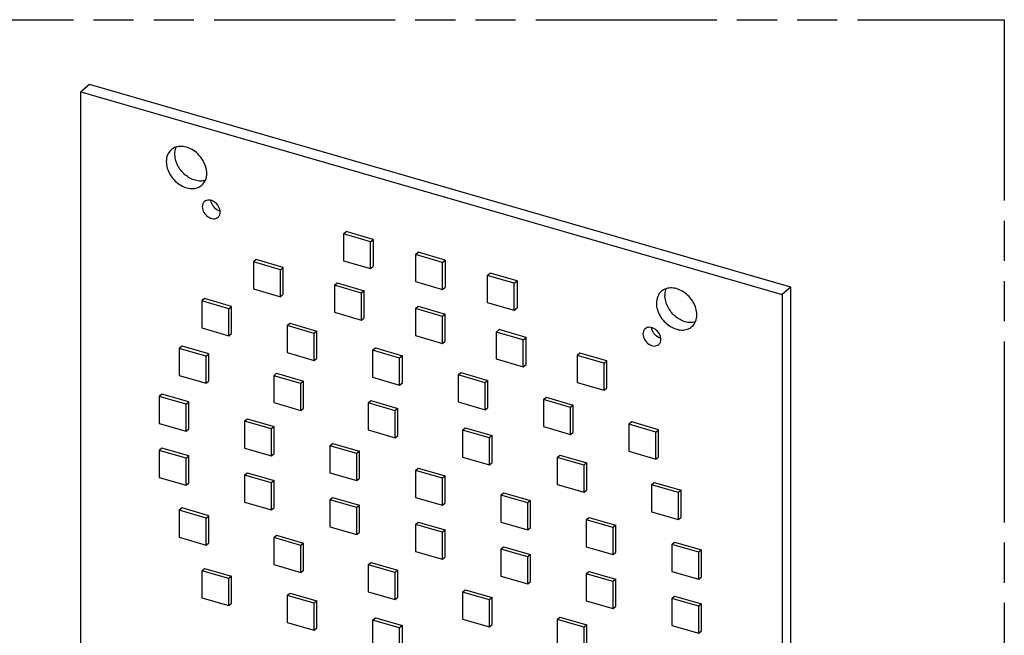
# Model space of a CAD drawing. Header units: millimetres. Extents: x 0 to 210, y 0 to 297.
# Tile 6 of 8: x 103 to 150, y 228 to 258. Entities that reach past the tile are written whole.
import ezdxf

# ---------------------------------------------------------------- set-up
doc = ezdxf.new("R2010")
doc.units = ezdxf.units.MM
doc.header["$LTSCALE"] = 19.36
doc.linetypes.add('PHANTOM', pattern=[0.8, 0.45, -0.05, 0.1, -0.05, 0.1, -0.05])
doc.layers.get('0').update_dxf_attribs({"linetype": 'CONTINUOUS'})
doc.layers.add('DEFAULT_3', color=7, linetype='PHANTOM')

msp = doc.modelspace()

# ---------------------------------------------------------------- linework, layer by layer
at = {"color": 7, "linetype": 'Continuous'}
for p, q in [((106.07768, 254.55725), (105.66518, 254.20002)), ((105.66518, 226.48696), (105.66518, 254.20002)), ((105.66518, 254.20002), (139.44017, 244.45002)), ((139.85267, 244.80725), (106.07768, 254.55725)), ((118.30855, 247.36841), (118.43905, 247.48143)), ((119.73809, 247.10643), (118.43905, 247.48143)), ((118.30855, 247.36841), (118.30855, 246.06937)), ((119.60759, 246.99341), (118.30855, 247.36841)), ((119.60759, 246.99341), (119.73809, 247.10643)), ((119.60759, 245.69437), (119.60759, 246.99341)), ((119.73809, 247.10643), (119.73809, 245.80739)), ((114.10893, 246.13335), (113.97843, 246.02034)), ((115.40796, 245.75835), (114.10893, 246.13335)), ((118.30855, 246.06937), (119.60759, 245.69437)), ((121.77265, 246.36841), (121.90315, 246.48143)), ((121.77265, 246.36841), (121.77265, 245.06937)), ((123.07169, 245.99341), (121.77265, 246.36841)), ((123.20219, 246.10643), (121.90315, 246.48143)), ((123.07169, 245.99341), (123.20219, 246.10643)), ((123.20219, 246.10643), (123.20219, 244.80739)), ((113.97843, 246.02034), (113.97843, 244.7213)), ((115.27746, 245.64534), (113.97843, 246.02034)), ((115.27746, 245.64534), (115.40796, 245.75835)), ((115.27746, 244.3463), (115.27746, 245.64534)), ((115.40796, 244.45931), (115.40796, 245.75835)), ((119.60759, 245.69437), (119.73809, 245.80739)), ((123.07169, 244.69437), (123.07169, 245.99341)), ((125.23676, 245.36841), (125.36726, 245.48143)), ((125.23676, 245.36841), (125.23676, 244.06937)), ((126.53579, 244.99341), (125.23676, 245.36841)), ((126.66629, 245.10643), (125.36726, 245.48143)), ((126.53579, 244.99341), (126.66629, 245.10643)), ((126.66629, 245.10643), (126.66629, 243.80739)), ((113.97843, 244.7213), (115.27746, 244.3463)), ((117.87554, 244.89534), (118.00604, 245.00835)), ((117.87554, 244.89534), (117.87554, 243.5963)), ((119.17458, 244.52034), (117.87554, 244.89534)), ((118.00604, 245.00835), (119.30508, 244.63335)), ((119.30508, 244.63335), (119.17458, 244.52034)), ((119.30508, 243.33431), (119.30508, 244.63335)), ((121.77265, 245.06937), (123.07169, 244.69437)), ((123.07169, 244.69437), (123.20219, 244.80739)), ((126.53579, 243.69437), (126.53579, 244.99341)), ((139.85267, 244.80725), (139.44017, 244.45002)), ((139.85267, 211.03226), (139.85267, 244.80725)), ((111.6191, 244.25403), (111.4886, 244.14101)), ((112.91814, 243.87903), (111.6191, 244.25403)), ((115.27746, 244.3463), (115.40796, 244.45931)), ((119.17458, 243.2213), (119.17458, 244.52034)), ((139.44017, 244.45002), (139.44017, 210.67503)), ((111.4886, 244.14101), (111.4886, 242.84197)), ((112.78764, 243.76601), (111.4886, 244.14101)), ((112.78764, 243.76601), (112.91814, 243.87903)), ((112.78764, 242.46697), (112.78764, 243.76601)), ((112.91814, 242.57999), (112.91814, 243.87903)), ((121.77265, 243.77034), (121.90315, 243.88335)), ((121.77265, 243.77034), (121.77265, 242.4713)), ((123.07169, 243.39534), (121.77265, 243.77034)), ((121.90315, 243.88335), (123.20219, 243.50835)), ((125.23676, 244.06937), (126.53579, 243.69437)), ((126.53579, 243.69437), (126.66629, 243.80739)), ((117.87554, 243.5963), (119.17458, 243.2213)), ((119.17458, 243.2213), (119.30508, 243.33431)), ((123.20219, 243.50835), (123.07169, 243.39534)), ((123.07169, 242.0963), (123.07169, 243.39534)), ((123.20219, 242.20931), (123.20219, 243.50835)), ((111.4886, 242.84197), (112.78764, 242.46697)), ((115.60222, 242.95351), (115.73272, 243.06653)), ((115.60222, 242.95351), (115.60222, 241.65447)), ((116.90126, 242.57851), (115.60222, 242.95351)), ((115.73272, 243.06653), (117.03176, 242.69153)), ((125.80027, 242.75835), (125.66977, 242.64534)), ((127.09931, 242.38335), (125.80027, 242.75835)), ((112.78764, 242.46697), (112.91814, 242.57999)), ((117.03176, 242.69153), (116.90126, 242.57851)), ((116.90126, 241.27947), (116.90126, 242.57851)), ((117.03176, 241.39249), (117.03176, 242.69153)), ((121.77265, 242.4713), (123.07169, 242.0963)), ((125.66977, 242.64534), (125.66977, 241.3463)), ((126.96881, 242.27034), (125.66977, 242.64534)), ((126.96881, 242.27034), (127.09931, 242.38335)), ((126.96881, 240.9713), (126.96881, 242.27034)), ((127.09931, 241.08431), (127.09931, 242.38335)), ((110.53657, 241.96845), (110.40607, 241.85543)), ((110.40607, 241.85543), (110.40607, 240.5564)), ((111.70511, 241.48043), (110.40607, 241.85543)), ((111.83561, 241.59345), (110.53657, 241.96845)), ((119.71584, 241.76601), (119.84634, 241.87903)), ((119.84634, 241.87903), (121.14538, 241.50403)), ((123.07169, 242.0963), (123.20219, 242.20931)), ((111.70511, 241.48043), (111.83561, 241.59345)), ((111.70511, 240.1814), (111.70511, 241.48043)), ((111.83561, 240.29441), (111.83561, 241.59345)), ((115.60222, 241.65447), (116.90126, 241.27947)), ((116.90126, 241.27947), (117.03176, 241.39249)), ((119.71584, 241.76601), (119.71584, 240.46697)), ((121.01488, 241.39101), (119.71584, 241.76601)), ((121.14538, 241.50403), (121.01488, 241.39101)), ((121.01488, 240.09197), (121.01488, 241.39101)), ((121.14538, 240.20499), (121.14538, 241.50403)), ((125.66977, 241.3463), (126.96881, 240.9713)), ((129.69738, 241.63335), (129.56688, 241.52034)), ((129.56688, 241.52034), (129.56688, 240.2213)), ((130.86592, 241.14534), (129.56688, 241.52034)), ((130.99642, 241.25835), (129.69738, 241.63335)), ((126.96881, 240.9713), (127.09931, 241.08431)), ((130.86592, 241.14534), (130.99642, 241.25835)), ((130.86592, 239.8463), (130.86592, 241.14534)), ((130.99642, 239.95931), (130.99642, 241.25835)), ((110.40607, 240.5564), (111.70511, 240.1814)), ((114.9527, 240.54293), (115.0832, 240.65595)), ((114.9527, 240.54293), (114.9527, 239.2439)), ((116.25174, 240.16793), (114.9527, 240.54293)), ((115.0832, 240.65595), (116.38224, 240.28095)), ((119.71584, 240.46697), (121.01488, 240.09197)), ((123.82947, 240.57851), (123.95997, 240.69153)), ((123.82947, 240.57851), (123.82947, 239.27947)), ((125.1285, 240.20351), (123.82947, 240.57851)), ((123.95997, 240.69153), (125.259, 240.31653)), ((111.70511, 240.1814), (111.83561, 240.29441)), ((116.38224, 240.28095), (116.25174, 240.16793)), ((116.25174, 238.8689), (116.25174, 240.16793)), ((116.38224, 238.98191), (116.38224, 240.28095)), ((121.01488, 240.09197), (121.14538, 240.20499)), ((125.259, 240.31653), (125.1285, 240.20351)), ((125.1285, 238.90447), (125.1285, 240.20351)), ((125.259, 239.01749), (125.259, 240.31653)), ((129.56688, 240.2213), (130.86592, 239.8463)), ((130.86592, 239.8463), (130.99642, 239.95931)), ((109.56229, 239.65162), (109.43179, 239.53861)), ((109.43179, 239.53861), (109.43179, 238.23957)), ((110.73083, 239.16361), (109.43179, 239.53861)), ((110.86133, 239.27662), (109.56229, 239.65162)), ((127.94309, 239.39101), (128.07359, 239.50403)), ((128.07359, 239.50403), (129.37262, 239.12903)), ((110.73083, 239.16361), (110.86133, 239.27662)), ((110.73083, 237.86457), (110.73083, 239.16361)), ((110.86133, 237.97759), (110.86133, 239.27662)), ((114.9527, 239.2439), (116.25174, 238.8689)), ((116.25174, 238.8689), (116.38224, 238.98191)), ((119.49934, 239.23043), (119.62984, 239.34345)), ((119.49934, 239.23043), (119.49934, 237.9314)), ((120.79838, 238.85543), (119.49934, 239.23043)), ((119.62984, 239.34345), (120.92888, 238.96845)), ((120.92888, 238.96845), (120.79838, 238.85543)), ((120.92888, 237.66941), (120.92888, 238.96845)), ((123.82947, 239.27947), (125.1285, 238.90447)), ((125.1285, 238.90447), (125.259, 239.01749)), ((127.94309, 239.39101), (127.94309, 238.09197)), ((129.24212, 239.01601), (127.94309, 239.39101)), ((129.37262, 239.12903), (129.24212, 239.01601)), ((129.24212, 237.71697), (129.24212, 239.01601)), ((129.37262, 237.82999), (129.37262, 239.12903)), ((113.54541, 238.35111), (113.67591, 238.46412)), ((113.67591, 238.46412), (114.97495, 238.08912)), ((120.79838, 237.5564), (120.79838, 238.85543)), ((109.43179, 238.23957), (110.73083, 237.86457)), ((113.54541, 238.35111), (113.54541, 237.05207)), ((114.84445, 237.97611), (113.54541, 238.35111)), ((114.97495, 238.08912), (114.84445, 237.97611)), ((114.97495, 236.79009), (114.97495, 238.08912)), ((124.04597, 237.91793), (124.17647, 238.03095)), ((124.17647, 238.03095), (125.47551, 237.65595)), ((127.94309, 238.09197), (129.24212, 237.71697)), ((132.18721, 238.31653), (132.05671, 238.20351)), ((133.35574, 237.82851), (132.05671, 238.20351)), ((132.05671, 238.20351), (132.05671, 236.90447)), ((133.48624, 237.94153), (132.18721, 238.31653)), ((110.73083, 237.86457), (110.86133, 237.97759)), ((114.84445, 236.67707), (114.84445, 237.97611)), ((119.49934, 237.9314), (120.79838, 237.5564)), ((120.79838, 237.5564), (120.92888, 237.66941)), ((124.04597, 237.91793), (124.04597, 236.6189)), ((125.34501, 237.54293), (124.04597, 237.91793)), ((125.47551, 237.65595), (125.34501, 237.54293)), ((125.34501, 236.2439), (125.34501, 237.54293)), ((125.47551, 236.35691), (125.47551, 237.65595)), ((129.24212, 237.71697), (129.37262, 237.82999)), ((133.35574, 237.82851), (133.48624, 237.94153)), ((133.35574, 236.52947), (133.35574, 237.82851)), ((133.48624, 236.64249), (133.48624, 237.94153)), ((109.56229, 237.05355), (109.43179, 236.94053)), ((110.86133, 236.67855), (109.56229, 237.05355)), ((113.54541, 237.05207), (114.84445, 236.67707)), ((117.65903, 237.16361), (117.78953, 237.27662)), ((117.65903, 237.16361), (117.65903, 235.86457)), ((118.95807, 236.78861), (117.65903, 237.16361)), ((117.78953, 237.27662), (119.08857, 236.90162)), ((109.43179, 236.94053), (109.43179, 235.64149)), ((110.73083, 236.56553), (109.43179, 236.94053)), ((110.73083, 236.56553), (110.86133, 236.67855)), ((110.73083, 235.26649), (110.73083, 236.56553)), ((110.86133, 235.37951), (110.86133, 236.67855)), ((114.84445, 236.67707), (114.97495, 236.79009)), ((119.08857, 236.90162), (118.95807, 236.78861)), ((118.95807, 235.48957), (118.95807, 236.78861)), ((119.08857, 235.60259), (119.08857, 236.90162)), ((124.04597, 236.6189), (125.34501, 236.2439)), ((128.59261, 236.60543), (128.72311, 236.71845)), ((129.89164, 236.23043), (128.59261, 236.60543)), ((128.59261, 236.60543), (128.59261, 235.3064)), ((128.72311, 236.71845), (130.02214, 236.34345)), ((132.05671, 236.90447), (133.35574, 236.52947)), ((133.35574, 236.52947), (133.48624, 236.64249)), ((125.34501, 236.2439), (125.47551, 236.35691)), ((130.02214, 236.34345), (129.89164, 236.23043)), ((129.89164, 234.9314), (129.89164, 236.23043)), ((130.02214, 235.04441), (130.02214, 236.34345)), ((109.43179, 235.64149), (110.73083, 235.26649)), ((113.54541, 235.75303), (113.67591, 235.86605)), ((113.54541, 235.75303), (113.54541, 234.45399)), ((114.84445, 235.37803), (113.54541, 235.75303)), ((113.67591, 235.86605), (114.97495, 235.49105)), ((117.65903, 235.86457), (118.95807, 235.48957)), ((121.77265, 235.97611), (121.90315, 236.08912)), ((121.77265, 235.97611), (121.77265, 234.67707)), ((123.07169, 235.60111), (121.77265, 235.97611)), ((121.90315, 236.08912), (123.20219, 235.71412)), ((123.20219, 235.71412), (123.07169, 235.60111)), ((123.20219, 234.41509), (123.20219, 235.71412)), ((110.73083, 235.26649), (110.86133, 235.37951)), ((114.97495, 235.49105), (114.84445, 235.37803)), ((114.84445, 234.07899), (114.84445, 235.37803)), ((114.97495, 234.19201), (114.97495, 235.49105)), ((118.95807, 235.48957), (119.08857, 235.60259)), ((123.07169, 234.30207), (123.07169, 235.60111)), ((128.59261, 235.3064), (129.89164, 234.9314)), ((133.13924, 235.29293), (133.26974, 235.40595)), ((134.43828, 234.91793), (133.13924, 235.29293)), ((133.13924, 235.29293), (133.13924, 233.9939)), ((133.26974, 235.40595), (134.56878, 235.03095)), ((117.65903, 234.56553), (117.78953, 234.67855)), ((117.78953, 234.67855), (119.08857, 234.30355)), ((121.77265, 234.67707), (123.07169, 234.30207)), ((125.88628, 234.78861), (126.01678, 234.90162)), ((125.88628, 234.78861), (125.88628, 233.48957)), ((127.18531, 234.41361), (125.88628, 234.78861)), ((126.01678, 234.90162), (127.31581, 234.52662)), ((129.89164, 234.9314), (130.02214, 235.04441)), ((134.56878, 235.03095), (134.43828, 234.91793)), ((134.43828, 233.6189), (134.43828, 234.91793)), ((134.56878, 233.73191), (134.56878, 235.03095)), ((113.54541, 234.45399), (114.84445, 234.07899)), ((117.65903, 234.56553), (117.65903, 233.26649)), ((118.95807, 234.19053), (117.65903, 234.56553)), ((119.08857, 234.30355), (118.95807, 234.19053)), ((119.08857, 233.00451), (119.08857, 234.30355)), ((123.07169, 234.30207), (123.20219, 234.41509)), ((127.31581, 234.52662), (127.18531, 234.41361)), ((127.18531, 233.11457), (127.18531, 234.41361)), ((127.31581, 233.22759), (127.31581, 234.52662)), ((110.53657, 234.17422), (110.40607, 234.06121)), ((110.40607, 234.06121), (110.40607, 232.76217)), ((111.70511, 233.68621), (110.40607, 234.06121)), ((111.83561, 233.79922), (110.53657, 234.17422)), ((111.70511, 233.68621), (111.83561, 233.79922)), ((111.83561, 232.50018), (111.83561, 233.79922)), ((114.84445, 234.07899), (114.97495, 234.19201)), ((118.95807, 232.89149), (118.95807, 234.19053)), ((133.13924, 233.9939), (134.43828, 233.6189)), ((134.43828, 233.6189), (134.56878, 233.73191)), ((111.70511, 232.38717), (111.70511, 233.68621)), ((117.65903, 233.26649), (118.95807, 232.89149)), ((121.77265, 233.37803), (121.90315, 233.49105)), ((121.77265, 233.37803), (121.77265, 232.07899)), ((123.07169, 233.00303), (121.77265, 233.37803)), ((121.90315, 233.49105), (123.20219, 233.11605)), ((125.88628, 233.48957), (127.18531, 233.11457)), ((129.9999, 233.60111), (130.1304, 233.71412)), ((131.29893, 233.22611), (129.9999, 233.60111)), ((129.9999, 233.60111), (129.9999, 232.30207)), ((130.1304, 233.71412), (131.42943, 233.33912)), ((131.42943, 233.33912), (131.29893, 233.22611)), ((131.42943, 232.04009), (131.42943, 233.33912)), ((114.9527, 232.74871), (115.0832, 232.86172)), ((115.0832, 232.86172), (116.38224, 232.48672)), ((118.95807, 232.89149), (119.08857, 233.00451)), ((123.20219, 233.11605), (123.07169, 233.00303)), ((123.07169, 231.70399), (123.07169, 233.00303)), ((123.20219, 231.81701), (123.20219, 233.11605)), ((127.18531, 233.11457), (127.31581, 233.22759)), ((131.29893, 231.92707), (131.29893, 233.22611)), ((110.40607, 232.76217), (111.70511, 232.38717)), ((111.70511, 232.38717), (111.83561, 232.50018)), ((114.9527, 232.74871), (114.9527, 231.44967)), ((116.25174, 232.37371), (114.9527, 232.74871)), ((116.38224, 232.48672), (116.25174, 232.37371)), ((116.25174, 231.07467), (116.25174, 232.37371)), ((116.38224, 231.18768), (116.38224, 232.48672)), ((125.88628, 232.19053), (126.01678, 232.30355)), ((126.01678, 232.30355), (127.31581, 231.92855)), ((129.9999, 232.30207), (131.29893, 231.92707)), ((134.11352, 232.41361), (134.24402, 232.52662)), ((135.41256, 232.03861), (134.11352, 232.41361)), ((134.11352, 232.41361), (134.11352, 231.11457)), ((134.24402, 232.52662), (135.54306, 232.15162)), ((121.77265, 232.07899), (123.07169, 231.70399)), ((127.18531, 231.81553), (125.88628, 232.19053)), ((125.88628, 232.19053), (125.88628, 230.89149)), ((127.31581, 231.92855), (127.18531, 231.81553)), ((127.31581, 230.62951), (127.31581, 231.92855)), ((131.29893, 231.92707), (131.42943, 232.04009)), ((135.54306, 232.15162), (135.41256, 232.03861)), ((135.41256, 230.73957), (135.41256, 232.03861)), ((135.54306, 230.85259), (135.54306, 232.15162)), ((114.9527, 231.44967), (116.25174, 231.07467)), ((119.49934, 231.43621), (119.62984, 231.54922)), ((119.49934, 231.43621), (119.49934, 230.13717)), ((120.79838, 231.06121), (119.49934, 231.43621)), ((119.62984, 231.54922), (120.92888, 231.17422)), ((123.07169, 231.70399), (123.20219, 231.81701)), ((127.18531, 230.51649), (127.18531, 231.81553)), ((111.4886, 231.15063), (111.6191, 231.26365)), ((111.4886, 231.15063), (111.4886, 229.85159)), ((112.78764, 230.77563), (111.4886, 231.15063)), ((111.6191, 231.26365), (112.91814, 230.88865)), ((112.91814, 230.88865), (112.78764, 230.77563)), ((112.91814, 229.58961), (112.91814, 230.88865)), ((116.25174, 231.07467), (116.38224, 231.18768)), ((120.92888, 231.17422), (120.79838, 231.06121)), ((120.79838, 229.76217), (120.79838, 231.06121)), ((120.92888, 229.87518), (120.92888, 231.17422)), ((125.88628, 230.89149), (127.18531, 230.51649)), ((129.9999, 231.00303), (130.1304, 231.11605)), ((131.29893, 230.62803), (129.9999, 231.00303)), ((129.9999, 231.00303), (129.9999, 229.70399)), ((130.1304, 231.11605), (131.42943, 230.74105)), ((134.11352, 231.11457), (135.41256, 230.73957)), ((112.78764, 229.47659), (112.78764, 230.77563)), ((127.18531, 230.51649), (127.31581, 230.62951)), ((131.42943, 230.74105), (131.29893, 230.62803)), ((131.29893, 229.32899), (131.29893, 230.62803)), ((131.42943, 229.44201), (131.42943, 230.74105)), ((135.41256, 230.73957), (135.54306, 230.85259)), ((115.60222, 229.96313), (115.73272, 230.07615)), ((115.60222, 229.96313), (115.60222, 228.66409)), ((116.90126, 229.58813), (115.60222, 229.96313)), ((115.73272, 230.07615), (117.03176, 229.70115)), ((119.49934, 230.13717), (120.79838, 229.76217)), ((124.04597, 230.12371), (124.17647, 230.23672)), ((125.34501, 229.74871), (124.04597, 230.12371)), ((124.04597, 230.12371), (124.04597, 228.82467)), ((124.17647, 230.23672), (125.47551, 229.86172)), ((134.11352, 229.81553), (134.24402, 229.92855)), ((134.24402, 229.92855), (135.54306, 229.55355)), ((111.4886, 229.85159), (112.78764, 229.47659)), ((112.78764, 229.47659), (112.91814, 229.58961)), ((117.03176, 229.70115), (116.90126, 229.58813)), ((116.90126, 228.28909), (116.90126, 229.58813)), ((117.03176, 228.40211), (117.03176, 229.70115)), ((120.79838, 229.76217), (120.92888, 229.87518)), ((125.47551, 229.86172), (125.34501, 229.74871)), ((125.34501, 228.44967), (125.34501, 229.74871)), ((125.47551, 228.56268), (125.47551, 229.86172)), ((129.9999, 229.70399), (131.29893, 229.32899)), ((135.41256, 229.44053), (134.11352, 229.81553)), ((134.11352, 229.81553), (134.11352, 228.51649)), ((135.54306, 229.55355), (135.41256, 229.44053)), ((135.54306, 228.25451), (135.54306, 229.55355)), ((131.29893, 229.32899), (131.42943, 229.44201)), ((135.41256, 228.14149), (135.41256, 229.44053)), ((115.60222, 228.66409), (116.90126, 228.28909)), ((119.71584, 228.77563), (119.84634, 228.88865)), ((121.01488, 228.40063), (119.71584, 228.77563)), ((119.71584, 228.77563), (119.71584, 227.47659)), ((119.84634, 228.88865), (121.14538, 228.51365)), ((121.14538, 228.51365), (121.01488, 228.40063)), ((121.14538, 227.21461), (121.14538, 228.51365)), ((124.04597, 228.82467), (125.34501, 228.44967)), ((125.34501, 228.44967), (125.47551, 228.56268)), ((128.59261, 228.81121), (128.72311, 228.92422)), ((129.89164, 228.43621), (128.59261, 228.81121)), ((128.59261, 228.81121), (128.59261, 227.51217)), ((128.72311, 228.92422), (130.02214, 228.54922)), ((130.02214, 228.54922), (129.89164, 228.43621)), ((130.02214, 227.25018), (130.02214, 228.54922)), ((134.11352, 228.51649), (135.41256, 228.14149)), ((116.90126, 228.28909), (117.03176, 228.40211)), ((121.01488, 227.10159), (121.01488, 228.40063)), ((129.89164, 227.13717), (129.89164, 228.43621)), ((135.41256, 228.14149), (135.54306, 228.25451))]:
    msp.add_line(p, q, dxfattribs=at)
for points, knots in [([(110.0166, 251.41661), (109.94024, 251.35045), (109.81432, 251.17078), (109.7788, 250.95694), (109.7788, 250.84745)], [0, 0, 0, 0, 0.47995595, 1, 1, 1, 1]), ([(111.72736, 250.28495), (111.72736, 250.4951), (111.62267, 250.82115), (111.36063, 251.17089), (111.10488, 251.38898), (110.81733, 251.53465), (110.52112, 251.59491), (110.24118, 251.56126), (110.08144, 251.47278), (110.0166, 251.41661)], [0, 0, 0, 0, 0.25647629, 0.39454764, 0.5316443, 0.6626315, 0.78400864, 0.89530758, 1, 1, 1, 1]), ([(110.1913, 251.20469), (110.1913, 251.2354), (110.19685, 251.35309), (110.22609, 251.47023), (110.26236, 251.54944)], [0, 0, 0, 0, 0.26065824, 1, 1, 1, 1]), ([(109.7788, 250.84745), (109.7788, 250.63731), (109.88348, 250.31126), (110.14552, 249.96152), (110.40127, 249.74342), (110.68882, 249.59776), (110.98503, 249.5375), (111.26498, 249.57115), (111.42472, 249.65963), (111.48955, 249.7158)], [0, 0, 0, 0, 0.25647629, 0.39454764, 0.5316443, 0.6626315, 0.78400864, 0.89530758, 1, 1, 1, 1]), ([(111.65526, 249.93981), (111.57945, 249.91762), (111.41346, 249.89797), (111.15888, 249.94006), (110.90621, 250.04772), (110.59303, 250.26919), (110.29493, 250.64824), (110.1913, 251.02414), (110.1913, 251.20469)], [0, 0, 0, 0, 0.10880761, 0.22608807, 0.35179509, 0.48382608, 0.75130126, 1, 1, 1, 1]), ([(111.48955, 249.7158), (111.56592, 249.78196), (111.69184, 249.96163), (111.72736, 250.17547), (111.72736, 250.28495)], [0, 0, 0, 0, 0.47995595, 1, 1, 1, 1]), ([(111.61655, 248.92465), (111.58259, 248.89527), (111.52664, 248.81539), (111.51085, 248.72036), (111.51085, 248.6717)], [0, 0, 0, 0, 0.47993294, 1, 1, 1, 1]), ([(112.37688, 248.4217), (112.37688, 248.5151), (112.31507, 248.70843), (112.14476, 248.88963), (111.97245, 248.97713), (111.84077, 249.00388), (111.71635, 248.98895), (111.64538, 248.94959), (111.61655, 248.92465)], [0, 0, 0, 0, 0.25695714, 0.53080435, 0.6620282, 0.78362588, 0.89512126, 1, 1, 1, 1]), ([(112.29044, 248.49501), (112.19326, 248.53803), (112.02431, 248.67789), (111.93616, 248.88042), (111.9257, 248.98339)], [0, 0, 0, 0, 0.50660948, 1, 1, 1, 1]), ([(111.51085, 248.6717), (111.51085, 248.57829), (111.57266, 248.38496), (111.74296, 248.20376), (111.91528, 248.11626), (112.04696, 248.08951), (112.17138, 248.10444), (112.24235, 248.1438), (112.27118, 248.16874)], [0, 0, 0, 0, 0.25695714, 0.53080435, 0.6620282, 0.78362588, 0.89512126, 1, 1, 1, 1]), ([(112.27118, 248.16874), (112.30514, 248.19812), (112.36108, 248.278), (112.37688, 248.37303), (112.37688, 248.4217)], [0, 0, 0, 0, 0.47993294, 1, 1, 1, 1]), ([(112.37322, 248.46639), (112.36626, 248.46812), (112.33807, 248.47584), (112.3106, 248.48609), (112.29044, 248.49501)], [0, 0, 0, 0, 0.24550311, 1, 1, 1, 1]), ([(135.32655, 243.47245), (135.32655, 243.6826), (135.22186, 244.00865), (134.95982, 244.35839), (134.70408, 244.57648), (134.41653, 244.72215), (134.12031, 244.78241), (133.84037, 244.74876), (133.68063, 244.66028), (133.6158, 244.60411)], [0, 0, 0, 0, 0.25647629, 0.39454764, 0.5316443, 0.6626315, 0.78400864, 0.89530758, 1, 1, 1, 1]), ([(133.79049, 244.39219), (133.79049, 244.4229), (133.79604, 244.54059), (133.82529, 244.65773), (133.86155, 244.73694)], [0, 0, 0, 0, 0.26065824, 1, 1, 1, 1]), ([(133.6158, 244.60411), (133.53943, 244.53795), (133.41351, 244.35828), (133.37799, 244.14444), (133.37799, 244.03495)], [0, 0, 0, 0, 0.47995595, 1, 1, 1, 1]), ([(135.25446, 243.12731), (135.17865, 243.10512), (135.01265, 243.08547), (134.75807, 243.12756), (134.5054, 243.23522), (134.19222, 243.45669), (133.89412, 243.83574), (133.79049, 244.21164), (133.79049, 244.39219)], [0, 0, 0, 0, 0.10880761, 0.22608807, 0.35179509, 0.48382608, 0.75130126, 1, 1, 1, 1]), ([(133.37799, 244.03495), (133.37799, 243.82481), (133.48268, 243.49876), (133.74472, 243.14902), (134.00046, 242.93092), (134.28801, 242.78526), (134.58423, 242.725), (134.86417, 242.75865), (135.02391, 242.84713), (135.08874, 242.9033)], [0, 0, 0, 0, 0.25647629, 0.39454764, 0.5316443, 0.6626315, 0.78400864, 0.89530758, 1, 1, 1, 1]), ([(135.08874, 242.9033), (135.16511, 242.96946), (135.29103, 243.14913), (135.32655, 243.36297), (135.32655, 243.47245)], [0, 0, 0, 0, 0.47995595, 1, 1, 1, 1]), ([(132.83417, 242.79965), (132.80021, 242.77027), (132.74426, 242.69039), (132.72847, 242.59536), (132.72847, 242.5467)], [0, 0, 0, 0, 0.47993294, 1, 1, 1, 1]), ([(133.5945, 242.2967), (133.5945, 242.3901), (133.53269, 242.58343), (133.36239, 242.76463), (133.19007, 242.85213), (133.05839, 242.87888), (132.93397, 242.86395), (132.863, 242.82459), (132.83417, 242.79965)], [0, 0, 0, 0, 0.25695714, 0.53080435, 0.6620282, 0.78362588, 0.89512126, 1, 1, 1, 1]), ([(133.50806, 242.37001), (133.41089, 242.41303), (133.24193, 242.55289), (133.15378, 242.75542), (133.14332, 242.85839)], [0, 0, 0, 0, 0.50660948, 1, 1, 1, 1]), ([(132.72847, 242.5467), (132.72847, 242.45329), (132.79028, 242.25996), (132.96058, 242.07876), (133.1329, 241.99126), (133.26458, 241.96451), (133.389, 241.97944), (133.45997, 242.0188), (133.4888, 242.04374)], [0, 0, 0, 0, 0.25695714, 0.53080435, 0.6620282, 0.78362588, 0.89512126, 1, 1, 1, 1]), ([(133.4888, 242.04374), (133.52276, 242.07312), (133.57871, 242.153), (133.5945, 242.24803), (133.5945, 242.2967)], [0, 0, 0, 0, 0.47993294, 1, 1, 1, 1]), ([(133.59084, 242.34139), (133.58388, 242.34312), (133.5557, 242.35084), (133.52822, 242.36109), (133.50806, 242.37001)], [0, 0, 0, 0, 0.24550311, 1, 1, 1, 1])]:
    msp.add_open_spline(points, degree=3, knots=knots, dxfattribs=at)
at = {"layer": 'DEFAULT_3', "color": 91, "linetype": 'PHANTOM', "true_color": 0x80ff80}
for p, q in [((50.12864, 257.68), (150.12864, 257.68)), ((150.12864, 257.68), (150.12864, 207.68))]:
    msp.add_line(p, q, dxfattribs=at)

doc.saveas('drawing.dxf')
